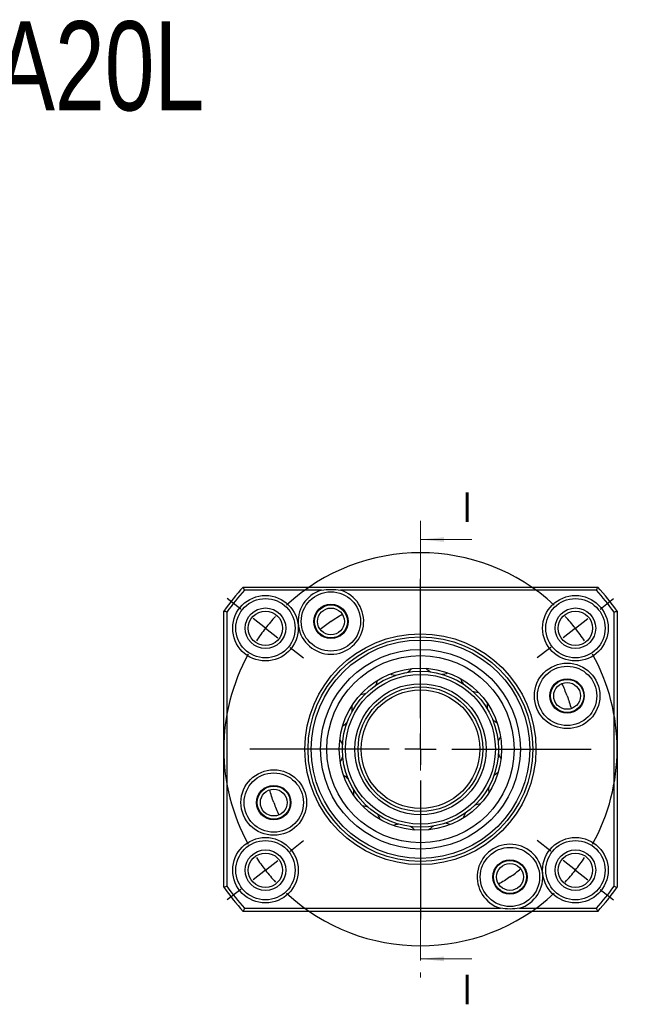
# Model space of a CAD drawing. Header units: millimetres. Extents: x 7 to 295, y 72 to 193.
# Tile 5 of 8: x 155 to 220, y 87 to 193. Entities that reach past the tile are written whole.
import ezdxf

# ---------------------------------------------------------------- set-up
doc = ezdxf.new("R2010")
doc.units = ezdxf.units.MM
doc.linetypes.add('CENTER', pattern=[10.16, 6.35, -1.27, 1.27, -1.27])
doc.layers.add('FORMAT', color=7, linetype='Continuous')
doc.styles.add('SLDTEXTSTYLE0', font='TXT', dxfattribs={"width": 0.75})

# ---------------------------------------------------------------- blocks, each defined once
blk = doc.blocks.new('SW_CENTERMARKSYMBOL_2')
at = {"layer": 'FORMAT', "color": 0}
for p, q in [((-16.55, -9.6), (-16.55, 5.29)), ((-35.72, 2.05), (-37.17, 3.18)), ((2.63, 2.05), (4.07, 3.18)), ((-33.1, 0), (-34.41, 1.03)), ((-33.1, 0), (-31.78, -1.03)), ((0, 0), (-1.31, -1.03)), ((0, 0), (1.31, 1.03)), ((-30.47, -2.05), (-29.03, -3.18)), ((-2.63, -2.05), (-4.07, -3.18)), ((-16.55, -12.93), (-16.55, -11.26)), ((-19.88, -12.93), (-34.76, -12.93)), ((-16.55, -12.93), (-18.21, -12.93)), ((-16.55, -12.93), (-16.55, -14.6)), ((-16.55, -12.93), (-14.88, -12.93)), ((-13.21, -12.93), (1.67, -12.93)), ((-16.55, -16.26), (-16.55, -31.14)), ((-30.47, -23.81), (-29.03, -22.68)), ((-2.63, -23.81), (-4.07, -22.68)), ((-33.1, -25.86), (-31.78, -24.83)), ((0, -25.86), (-1.31, -24.83)), ((-33.1, -25.86), (-34.41, -26.88)), ((0, -25.86), (1.31, -26.88)), ((-35.72, -27.91), (-37.17, -29.04)), ((2.63, -27.91), (4.07, -29.04))]:
    blk.add_line(p, q, dxfattribs=at)
for start, end in [(47.0946, 132.9054), (137.4527, 142), (38, 42.5473), (142, 146.5473), (33.4527, 38), (151.0946, 208.9054), (331.0946, 28.9054), (213.4527, 218), (322, 326.5473), (218, 222.5473), (317.4527, 322), (227.0946, 312.9054)]:
    blk.add_arc((-16.55, -12.93), 21, start, end, dxfattribs=at)

msp = doc.modelspace()

# ---------------------------------------------------------------- linework, layer by layer
at = {"color": 7, "linetype": 'CENTER', "lineweight": 18}
msp.add_line((197.65717, 139.10387), (197.65717, 90.28839), dxfattribs=at)
at = {"color": 7, "linetype": 'Continuous', "lineweight": 18}
for p, q in [((203.15717, 137.10387), (197.65717, 137.10387)), ((203.15717, 92.28839), (197.65717, 92.28839))]:
    msp.add_line(p, q, dxfattribs=at)
at = {"color": 7, "linetype": 'Continuous', "lineweight": 25}
for p, q in [((178.72747, 132.02947), (216.58686, 132.02947)), ((187.07557, 131.69613), (178.87479, 131.69613)), ((216.43955, 131.69613), (189.11955, 131.69613)), ((176.65717, 99.93884), (176.65717, 129.45343)), ((218.65717, 129.45343), (218.65717, 99.93884)), ((176.9905, 129.34764), (176.9905, 100.04462)), ((218.32383, 100.04462), (218.32383, 129.34764)), ((216.58686, 97.3628), (178.72747, 97.3628)), ((178.87479, 97.69613), (206.19478, 97.69613)), ((208.23877, 97.69613), (216.43955, 97.69613))]:
    msp.add_line(p, q, dxfattribs=at)
for centre, radius in [((181.10894, 127.62502), 3.5), ((181.10894, 127.62502), 3.16667), ((188.09756, 128.34867), 3.16667), ((214.20539, 127.62502), 3.5), ((214.20539, 127.62502), 3.16667), ((181.10894, 127.62502), 2.16667), ((181.10894, 127.62502), 1.83333), ((188.09756, 128.34867), 1.83333), ((188.09756, 128.34867), 1.76667), ((188.09756, 128.34867), 1.43333), ((214.20539, 127.62502), 2.16667), ((214.20539, 127.62502), 1.83333), ((197.65717, 114.69613), 12.33333), ((197.65717, 114.69613), 12), ((197.65717, 114.69613), 11.66667), ((197.65717, 114.69613), 10.66667), ((197.65717, 114.69613), 10), ((197.65717, 114.69613), 8.66667), ((213.31871, 120.39647), 3.5), ((213.31871, 120.39647), 3.16667), ((197.65717, 114.69613), 8.33333), ((197.65717, 114.69613), 8), ((213.31871, 120.39647), 1.83333), ((213.31871, 120.39647), 1.76667), ((197.65717, 114.69613), 7), ((197.65717, 114.69613), 6.66667), ((197.65717, 114.69613), 6.33333), ((213.31871, 120.39647), 1.43333), ((181.99562, 108.9958), 3.5), ((181.99562, 108.9958), 3.16667), ((181.99562, 108.9958), 1.83333), ((181.99562, 108.9958), 1.76667), ((181.99562, 108.9958), 1.43333), ((181.10894, 101.76724), 3.5), ((214.20539, 101.76724), 3.5), ((181.10894, 101.76724), 3.16667), ((207.21677, 101.0436), 3.16667), ((214.20539, 101.76724), 3.16667), ((181.10894, 101.76724), 2.16667), ((181.10894, 101.76724), 1.83333), ((214.20539, 101.76724), 2.16667), ((214.20539, 101.76724), 1.83333), ((207.21677, 101.0436), 1.83333), ((207.21677, 101.0436), 1.76667), ((207.21677, 101.0436), 1.43333)]:
    msp.add_circle(centre, radius, dxfattribs=at)
for centre, radius, start, end in [((197.65717, 114.69613), 25.66667, 137.5206318, 144.9031988), ((197.65717, 114.69613), 25.33333, 137.8516405, 144.6654982), ((188.09756, 128.34867), 3.5, 106.9776294, 73.0223706), ((197.65717, 114.69613), 25.33333, 35.3345018, 42.1483595), ((197.65717, 114.69613), 25.66667, 35.0968012, 42.4793682), ((195.16751, 124.72506), 2.11667, 301.0284152, 318.2190498), ((199.76546, 124.8121), 2.11667, 223.9500236, 241.1406582), ((191.06268, 122.65166), 2.11667, 326.7427009, 343.9333355), ((195.16751, 124.72506), 2.11667, 249.6643093, 266.854944), ((199.76546, 124.8121), 2.11667, 275.3141294, 292.5047641), ((203.94583, 122.89556), 2.11667, 198.2357379, 215.4263725), ((191.06268, 122.65166), 2.11667, 275.378595, 292.5692297), ((203.94583, 122.89556), 2.11667, 249.5998437, 266.7904783), ((188.26396, 119.00258), 2.11667, 352.4569866, 9.6476212), ((206.88065, 119.35501), 2.11667, 172.5214522, 189.7120868), ((206.88065, 119.35501), 2.11667, 223.885558, 241.0761926), ((188.26396, 119.00258), 2.11667, 301.0928808, 318.2835154), ((207.98865, 114.89172), 2.11667, 146.8071665, 163.9978011), ((187.32568, 114.50055), 2.11667, 18.1712723, 35.3619069), ((187.32568, 114.50055), 2.11667, 326.8071665, 343.9978011), ((207.98865, 114.89172), 2.11667, 198.1712723, 215.3619069), ((188.43368, 110.03725), 2.11667, 43.885558, 61.0761926), ((207.05037, 110.38969), 2.11667, 121.0928808, 138.2835154), ((207.05037, 110.38969), 2.11667, 172.4569866, 189.6476212), ((188.43368, 110.03725), 2.11667, 352.5214522, 9.7120868), ((191.36851, 106.49671), 2.11667, 69.5998437, 86.7904783), ((204.25166, 106.7406), 2.11667, 95.378595, 112.5692297), ((191.36851, 106.49671), 2.11667, 18.2357379, 35.4263725), ((204.25166, 106.7406), 2.11667, 146.7427009, 163.9333355), ((195.54888, 104.58016), 2.11667, 95.3141294, 112.5047641), ((195.54888, 104.58016), 2.11667, 43.9500236, 61.1406582), ((200.14682, 104.6672), 2.11667, 121.0284152, 138.2190498), ((200.14682, 104.6672), 2.11667, 69.6643093, 86.854944), ((207.21677, 101.0436), 3.5, 286.9776294, 253.0223706), ((197.65717, 114.69613), 25.33333, 215.3345018, 222.1483595), ((197.65717, 114.69613), 25.33333, 317.8516405, 324.6654982), ((197.65717, 114.69613), 25.66667, 215.0968012, 222.4793682), ((197.65717, 114.69613), 25.66667, 317.5206318, 324.9031988)]:
    msp.add_arc(centre, radius, start, end, dxfattribs=at)
for points in [[(178.87479, 131.69613), (178.82551, 131.8072), (178.7764, 131.91832), (178.72747, 132.02947)], [(216.43955, 131.69613), (216.48883, 131.8072), (216.53793, 131.91832), (216.58686, 132.02947)], [(176.9905, 129.34764), (176.87941, 129.38302), (176.7683, 129.41829), (176.65717, 129.45343)], [(218.32383, 129.34764), (218.43493, 129.38302), (218.54604, 129.41829), (218.65717, 129.45343)], [(188.09756, 128.34867), (188.48919, 128.62289), (188.89258, 128.8802), (189.30594, 129.11954)], [(188.09756, 128.34867), (187.70593, 128.07445), (187.32617, 127.78339), (186.95988, 127.47681)], [(213.31871, 120.39647), (213.15519, 120.84572), (212.97235, 121.28788), (212.77102, 121.72103)], [(213.31871, 120.39647), (213.48223, 119.94721), (213.62637, 119.49097), (213.75057, 119.02974)], [(181.99562, 108.9958), (181.83211, 109.44505), (181.68796, 109.90129), (181.56376, 110.36252)], [(181.99562, 108.9958), (182.15914, 108.54654), (182.34198, 108.10438), (182.54331, 107.67123)], [(207.21677, 101.0436), (206.82515, 100.76938), (206.42176, 100.51206), (206.00839, 100.27272)], [(207.21677, 101.0436), (207.6084, 101.31782), (207.98817, 101.60887), (208.35445, 101.91545)], [(176.9905, 100.04462), (176.87941, 100.00924), (176.7683, 99.97398), (176.65717, 99.93884)], [(218.32383, 100.04462), (218.43493, 100.00924), (218.54604, 99.97398), (218.65717, 99.93884)], [(178.87479, 97.69613), (178.82551, 97.58506), (178.7764, 97.47395), (178.72747, 97.3628)], [(216.58686, 97.3628), (216.53793, 97.47395), (216.48883, 97.58506), (216.43955, 97.69613)]]:
    msp.add_open_spline(points, degree=3, dxfattribs=at)
for points in [[(187.07557, 131.69613), (187.41392, 131.74663), (187.75368, 131.77226), (188.43603, 131.77253), (188.78107, 131.74665), (189.11955, 131.69613)], [(208.23877, 97.69613), (207.90041, 97.64563), (207.56066, 97.62), (206.8783, 97.61973), (206.53326, 97.64561), (206.19478, 97.69613)]]:
    msp.add_open_spline(points, degree=3, knots=[0, 0, 0, 0, 0.5, 0.5, 1, 1, 1, 1], dxfattribs=at)
at = {"color": 7, "linetype": 'Continuous', "lineweight": 18}
for points in [[(197.65717, 137.10387), (200.15717, 136.85387), (200.15717, 137.35387)], [(197.65717, 92.28839), (200.15717, 92.03839), (200.15717, 92.53839)]]:
    msp.add_solid(points, dxfattribs=at)

# ---------------------------------------------------------------- block references
at = {"layer": 'FORMAT', "color": 7}
msp.add_blockref('SW_CENTERMARKSYMBOL_2', (214.20539, 127.62502), dxfattribs=at)

# ---------------------------------------------------------------- texts
at = {"color": 7, "linetype": 'Continuous', "char_height": 3.175, "attachment_point": 1, "style": 'SLDTEXTSTYLE0'}
for insert in [(202.20121, 142.14387), (202.20121, 90.61007)]:
    msp.add_mtext('I', dxfattribs=dict(at, insert=insert))
at = {"layer": 'FORMAT', "color": 7, "insert": (140.05268, 192.48884), "char_height": 9.525, "attachment_point": 1, "style": 'SLDTEXTSTYLE0'}
msp.add_mtext('FKA20L', dxfattribs=at)

doc.saveas('drawing.dxf')
